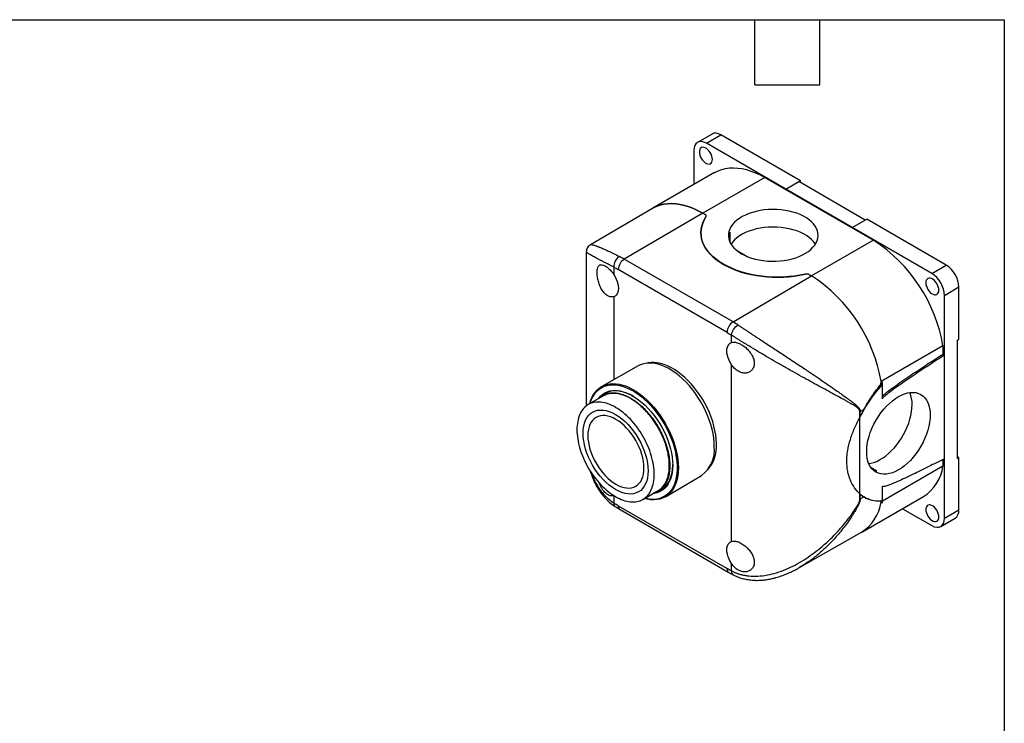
# Model space of a CAD drawing. Header units: millimetres. Extents: x 13 to 546, y 13 to 419.
# Tile 7 of 7: x 316 to 546, y 254 to 419. Entities that reach past the tile are written whole.
import ezdxf

# ---------------------------------------------------------------- set-up
doc = ezdxf.new("R2010")
doc.units = ezdxf.units.MM
doc.header["$LTSCALE"] = 2
doc.linetypes.add('SLD-Solid', pattern=[0])
doc.layers.add('TEXT', color=140, linetype='SLD-Solid', lineweight=25)

msp = doc.modelspace()

# ---------------------------------------------------------------- linework, layer by layer
for p, q in [((477.65, 392.35), (474.255, 390.39)), ((476.355, 390.182), (479.749, 392.142)), ((498.346, 381.406), (479.749, 392.142)), ((494.952, 379.446), (476.355, 390.182)), ((473.385, 388.467), (473.385, 380.537)), ((478.253, 383.347), (463.758, 374.979)), ((490.002, 382.184), (475.507, 373.815)), ((490.002, 382.184), (515.458, 367.488)), ((494.952, 379.446), (498.346, 381.406)), ((494.952, 379.444), (497.993, 381.199)), ((513.547, 372.22), (497.993, 381.199)), ((498.346, 380.995), (498.346, 381.406)), ((494.952, 379.444), (494.952, 379.446)), ((510.509, 370.464), (494.952, 379.444)), ((463.709, 374.951), (449.207, 366.44)), ((475.507, 373.815), (457.114, 363.074)), ((475.507, 373.815), (476.03, 373.514)), ((476.03, 373.514), (475.507, 373.815)), ((510.509, 370.466), (513.903, 372.425)), ((532.5, 361.69), (513.903, 372.425)), ((475.043, 369.244), (475.043, 369.215)), ((481.825, 369.341), (481.825, 367.095)), ((510.509, 370.466), (510.509, 370.464)), ((529.105, 359.73), (510.509, 370.466)), ((515.458, 367.488), (500.963, 359.12)), ((448.203, 364.691), (448.203, 328.667)), ((449.209, 366.428), (449.213, 366.431)), ((483.416, 365.126), (485.91, 363.686)), ((482.57, 348.379), (457.114, 363.074)), ((454.647, 361.198), (454.647, 359.475)), ((481.164, 345.934), (455.708, 360.629)), ((529.105, 359.73), (532.5, 361.69)), ((482.57, 348.379), (500.963, 359.12)), ((499.481, 359.54), (499.481, 359.537)), ((500.44, 359.422), (500.963, 359.12)), ((500.963, 359.12), (500.44, 359.422)), ((532.075, 354.586), (535.469, 356.546)), ((535.469, 344.341), (535.469, 356.546)), ((454.647, 354.273), (454.647, 334.845)), ((532.075, 340.643), (532.075, 354.586)), ((482.224, 343.555), (482.224, 345.278)), ((535.116, 344.137), (535.469, 344.341)), ((535.116, 316.374), (535.116, 344.137)), ((531.731, 342.793), (517.235, 334.425)), ((531.731, 342.793), (531.731, 340.841)), ((531.731, 340.841), (532.075, 340.643)), ((532.075, 316.358), (532.075, 340.643)), ((460.378, 338.072), (451.841, 333.265)), ((482.224, 297.012), (482.224, 338.353)), ((517.235, 334.425), (517.555, 334.24)), ((516.965, 333.474), (517.178, 333.351)), ((517.555, 330.353), (517.555, 334.24)), ((452.207, 331.054), (448.672, 329.013)), ((453.502, 331.975), (452.132, 331.184)), ((512.377, 327.37), (513.204, 327.842)), ((513.198, 327.846), (513.306, 327.908)), ((513.252, 327.941), (513.306, 327.908)), ((513.259, 327.935), (513.306, 327.908)), ((512.29, 326.113), (512.29, 327.323)), ((512.29, 308.12), (512.29, 326.113)), ((512.377, 326.284), (512.377, 327.37)), ((531.731, 316.184), (531.731, 314.605)), ((532.075, 302.414), (532.075, 316.358)), ((535.469, 316.578), (535.116, 316.782)), ((535.116, 316.374), (535.469, 316.578)), ((535.469, 304.373), (535.469, 316.578)), ((514.89, 314.283), (516.217, 313.517)), ((531.731, 314.605), (517.555, 306.422)), ((466.738, 307.46), (475.17, 312.449)), ((465.081, 308.753), (466.451, 309.544)), ((517.555, 306.052), (517.555, 309.939)), ((517.555, 309.883), (517.604, 309.855)), ((454.647, 307.73), (454.647, 306.007)), ((461.471, 306.842), (465.006, 308.883)), ((512.29, 306.91), (512.29, 308.12)), ((512.377, 306.956), (512.377, 308.043)), ((512.377, 306.956), (513.204, 307.429)), ((512.712, 299.166), (527.207, 307.534)), ((513.306, 307.494), (513.198, 307.432)), ((513.306, 307.494), (513.252, 307.399)), ((455.708, 305.351), (481.164, 290.656)), ((456.122, 304.436), (481.578, 289.74)), ((517.235, 306.237), (517.555, 306.052)), ((522.236, 304.664), (529.105, 300.699)), ((532.075, 302.414), (535.469, 304.373)), ((531.205, 300.491), (534.599, 302.45)), ((497.953, 290.785), (512.663, 299.138)), ((482.224, 290.087), (482.224, 291.81)), ((498.012, 290.826), (497.951, 290.79))]:
    msp.add_line(p, q)
at = {"flags": 128}
for points in [[(477.734, 386.408), (477.701, 386.792), (477.603, 387.198), (477.444, 387.608), (477.231, 388.003), (476.974, 388.367), (476.684, 388.684), (476.373, 388.94), (476.055, 389.123), (475.744, 389.227), (475.454, 389.245), (475.197, 389.178), (474.984, 389.028), (474.825, 388.802), (474.727, 388.509), (474.694, 388.163), (474.727, 387.779), (474.825, 387.373), (474.984, 386.964), (475.197, 386.568), (475.454, 386.204), (475.744, 385.887), (476.055, 385.632), (476.373, 385.448), (476.684, 385.345), (476.974, 385.327), (477.231, 385.394), (477.444, 385.544), (477.603, 385.77), (477.701, 386.062), (477.734, 386.408)], [(478.253, 383.347), (478.304, 383.376), (479.096, 383.768), (479.935, 384.073), (480.816, 384.288), (481.736, 384.413), (482.691, 384.447), (483.677, 384.391), (484.69, 384.243), (485.725, 384.006), (486.778, 383.68), (487.845, 383.267), (488.922, 382.767), (490.002, 382.184)], [(463.709, 374.951), (463.808, 375.008), (464.6, 375.4), (465.439, 375.705), (466.32, 375.92), (467.24, 376.045), (468.195, 376.079), (469.181, 376.022), (470.194, 375.875), (471.229, 375.638), (472.283, 375.312), (473.35, 374.898), (474.426, 374.399), (475.507, 373.815)], [(475.507, 373.815), (474.426, 374.399), (473.35, 374.898), (472.283, 375.312), (471.229, 375.638), (470.194, 375.875), (469.181, 376.022), (468.195, 376.079), (467.24, 376.045), (466.32, 375.92), (465.439, 375.705), (464.6, 375.4), (463.808, 375.008), (463.709, 374.951)], [(484.558, 364.345), (485.286, 363.963), (486.072, 363.621), (486.911, 363.324), (487.794, 363.073), (488.714, 362.871), (489.663, 362.719), (490.632, 362.62), (491.613, 362.574), (492.597, 362.58), (493.576, 362.64), (494.541, 362.753), (495.483, 362.917), (496.395, 363.131), (497.268, 363.394), (498.094, 363.702), (498.867, 364.055), (499.579, 364.447), (500.224, 364.876), (500.797, 365.338), (501.293, 365.829), (501.706, 366.345), (502.035, 366.88), (502.275, 367.431), (502.424, 367.993), (502.482, 368.56), (502.447, 369.128), (502.32, 369.692), (502.103, 370.246), (501.797, 370.786), (501.404, 371.307), (500.929, 371.804), (500.375, 372.274), (499.747, 372.712), (499.051, 373.114), (498.293, 373.476), (497.479, 373.796), (496.617, 374.07), (495.715, 374.297), (494.779, 374.474), (493.819, 374.599), (492.843, 374.672), (491.859, 374.692), (490.877, 374.659), (489.904, 374.573), (488.949, 374.434), (488.021, 374.245), (487.128, 374.006), (486.277, 373.72), (485.477, 373.389), (484.734, 373.017), (484.054, 372.606), (483.444, 372.16), (482.91, 371.683), (482.455, 371.179), (482.083, 370.652), (481.799, 370.108), (481.604, 369.551), (481.5, 368.986), (481.489, 368.418), (481.569, 367.852), (481.742, 367.292), (482.004, 366.745), (482.354, 366.214), (482.788, 365.704), (483.304, 365.22), (483.895, 364.765), (484.558, 364.345)], [(499.481, 359.54), (498.256, 359.298), (497.004, 359.107), (495.732, 358.969), (494.445, 358.884), (493.152, 358.853), (491.857, 358.875), (490.569, 358.951), (489.294, 359.08), (488.038, 359.262), (486.808, 359.496), (485.61, 359.78), (484.451, 360.113), (483.336, 360.493), (482.272, 360.918), (481.263, 361.387), (480.315, 361.896), (479.433, 362.443), (478.621, 363.026), (477.884, 363.64), (477.226, 364.284), (476.649, 364.953), (476.157, 365.644), (475.753, 366.354), (475.438, 367.079), (475.214, 367.816), (475.082, 368.559), (475.043, 369.306), (475.098, 370.053), (475.245, 370.796), (475.484, 371.53), (475.814, 372.253), (476.234, 372.96)], [(481.825, 369.341), (481.619, 368.78), (481.507, 368.218)], [(501.856, 366.57), (501.797, 366.662), (501.404, 367.183), (500.929, 367.681), (500.375, 368.151), (499.747, 368.588), (499.051, 368.99), (498.293, 369.353), (497.479, 369.672), (496.617, 369.947), (495.715, 370.173), (494.779, 370.35), (493.819, 370.476), (492.843, 370.549), (491.859, 370.569), (490.877, 370.536), (489.904, 370.449), (488.949, 370.311), (488.021, 370.121), (487.128, 369.883), (486.277, 369.597), (485.477, 369.266), (484.734, 368.893), (484.054, 368.482), (483.444, 368.036), (482.91, 367.559), (482.455, 367.055), (482.108, 366.57)], [(454.647, 359.475), (454.966, 358.955), (455.237, 358.41), (455.454, 357.854), (455.613, 357.299), (455.71, 356.757), (455.743, 356.242), (455.71, 355.763), (455.613, 355.333), (455.454, 354.962), (455.237, 354.657), (454.966, 354.425), (454.647, 354.273)], [(530.767, 355.793), (530.734, 356.177), (530.636, 356.583), (530.477, 356.992), (530.264, 357.388), (530.007, 357.752), (529.717, 358.069), (529.406, 358.325), (529.088, 358.508), (528.777, 358.611), (528.487, 358.63), (528.23, 358.562), (528.017, 358.412), (527.858, 358.186), (527.76, 357.894), (527.727, 357.548), (527.76, 357.164), (527.858, 356.758), (528.017, 356.349), (528.23, 355.953), (528.487, 355.589), (528.777, 355.272), (529.088, 355.016), (529.406, 354.833), (529.717, 354.73), (530.007, 354.711), (530.264, 354.779), (530.477, 354.929), (530.636, 355.155), (530.734, 355.447), (530.767, 355.793)], [(482.224, 338.353), (481.906, 338.873), (481.635, 339.418), (481.417, 339.974), (481.258, 340.529), (481.161, 341.071), (481.129, 341.587), (481.161, 342.065), (481.258, 342.495), (481.417, 342.866), (481.635, 343.171), (481.906, 343.403), (482.224, 343.555)], [(478.189, 319.196), (478.156, 320.174), (478.057, 321.185), (477.893, 322.222), (477.664, 323.277), (477.373, 324.345), (477.021, 325.418), (476.609, 326.491), (476.142, 327.555), (475.622, 328.605), (475.051, 329.633), (474.435, 330.634), (473.776, 331.6), (473.078, 332.526), (472.347, 333.406), (471.587, 334.235), (470.802, 335.006), (469.998, 335.716), (469.18, 336.359), (468.352, 336.932), (467.521, 337.432), (466.69, 337.854), (465.867, 338.196), (465.055, 338.456), (464.26, 338.633), (463.487, 338.725), (462.74, 338.732), (462.025, 338.653), (461.347, 338.49), (460.708, 338.242), (460.378, 338.072)], [(476.757, 313.922), (476.802, 313.968), (477.246, 314.501), (477.635, 315.104), (477.966, 315.774), (478.236, 316.506), (478.444, 317.296), (478.59, 318.138), (478.67, 319.028), (478.687, 319.96), (478.638, 320.928), (478.525, 321.926), (478.348, 322.947), (478.109, 323.985), (477.808, 325.034), (477.448, 326.086), (477.031, 327.136), (476.56, 328.176), (476.037, 329.2), (475.466, 330.202), (474.851, 331.175), (474.195, 332.113), (473.503, 333.01), (472.779, 333.86), (472.027, 334.659), (471.253, 335.4), (470.461, 336.08), (469.656, 336.694), (468.843, 337.238), (468.028, 337.708), (467.215, 338.103), (466.41, 338.418), (465.618, 338.653), (464.844, 338.806), (464.092, 338.875), (463.368, 338.861), (462.676, 338.763), (462.447, 338.71)], [(449.032, 329.221), (449.224, 329.879), (449.511, 330.61), (449.857, 331.277), (450.261, 331.878), (450.721, 332.406), (451.233, 332.861), (451.794, 333.238), (452.402, 333.536), (453.051, 333.752), (453.739, 333.886), (454.461, 333.936), (455.212, 333.902), (455.988, 333.785), (456.784, 333.585), (457.595, 333.303), (458.417, 332.941), (459.243, 332.501)], [(449.088, 329.253), (449.229, 329.708), (449.519, 330.435), (449.869, 331.098), (450.277, 331.691), (450.741, 332.213), (451.259, 332.659), (451.825, 333.026), (452.438, 333.313), (453.093, 333.517), (453.786, 333.638), (454.512, 333.674), (455.268, 333.624), (456.047, 333.491), (456.846, 333.274), (457.66, 332.974), (458.482, 332.594), (459.309, 332.136), (460.134, 331.603), (460.952, 330.998), (461.759, 330.325), (462.549, 329.588), (463.317, 328.793), (464.059, 327.943), (464.769, 327.045), (465.443, 326.104), (466.078, 325.126), (466.668, 324.117), (467.21, 323.084), (467.701, 322.033), (468.138, 320.97), (468.518, 319.904), (468.838, 318.839), (469.096, 317.783), (469.292, 316.743), (469.422, 315.725), (469.488, 314.736), (469.488, 313.781), (469.422, 312.868), (469.292, 312.001), (469.096, 311.186), (468.838, 310.429), (468.518, 309.734), (468.138, 309.105), (467.701, 308.547), (467.21, 308.063), (466.668, 307.656), (466.078, 307.329), (465.443, 307.083), (464.769, 306.92), (464.059, 306.842), (463.317, 306.849), (462.549, 306.94), (461.887, 307.082)], [(451.022, 330.37), (451.098, 330.473), (451.531, 330.976), (452.018, 331.404), (452.555, 331.754), (453.137, 332.024), (453.761, 332.21), (454.423, 332.313), (455.118, 332.332), (455.84, 332.265), (456.585, 332.115), (457.348, 331.881), (458.124, 331.566), (458.906, 331.171), (459.689, 330.7), (460.469, 330.155), (461.239, 329.541), (461.993, 328.862), (462.728, 328.122), (463.437, 327.328), (464.116, 326.483), (464.759, 325.595), (465.363, 324.67), (465.923, 323.714), (466.435, 322.733), (466.896, 321.735), (467.302, 320.726), (467.65, 319.714), (467.939, 318.706), (468.165, 317.709), (468.328, 316.73), (468.427, 315.775), (468.459, 314.852)], [(459.243, 330.978), (458.472, 331.386), (457.706, 331.716), (456.951, 331.966), (456.213, 332.135), (455.495, 332.222), (454.804, 332.224), (454.143, 332.144), (453.519, 331.98), (452.935, 331.735), (452.395, 331.41), (452.121, 331.2)], [(459.243, 332.501), (460.07, 331.986), (460.891, 331.4), (461.703, 330.745), (462.499, 330.026), (463.275, 329.248), (464.026, 328.414), (464.748, 327.531), (465.435, 326.603), (466.085, 325.637), (466.692, 324.638), (467.254, 323.612), (467.766, 322.566), (468.226, 321.507), (468.63, 320.44), (468.976, 319.373), (469.262, 318.311), (469.487, 317.262), (469.648, 316.232), (469.745, 315.228), (469.778, 314.254), (469.745, 313.319), (469.648, 312.426), (469.487, 311.583), (469.262, 310.793), (468.976, 310.062), (468.63, 309.394), (468.226, 308.794), (467.766, 308.265), (467.254, 307.811), (466.692, 307.434), (466.085, 307.136), (465.435, 306.92), (464.748, 306.786), (464.026, 306.736), (463.275, 306.77), (462.499, 306.887), (461.831, 307.05)], [(514.383, 315.199), (514.857, 315.28), (515.53, 315.463), (516.216, 315.728), (516.911, 316.073), (517.606, 316.493), (518.298, 316.986), (518.978, 317.548), (519.642, 318.172), (520.284, 318.854), (520.897, 319.588), (521.477, 320.368), (522.018, 321.185), (522.516, 322.034), (522.966, 322.907), (523.365, 323.796), (523.708, 324.694), (523.993, 325.591), (524.217, 326.482), (524.379, 327.357), (524.477, 328.209), (524.509, 329.031)], [(468.459, 314.852), (468.427, 313.967), (468.328, 313.126), (468.165, 312.335), (467.939, 311.599), (467.65, 310.924), (467.302, 310.315), (466.896, 309.775), (466.435, 309.309), (465.923, 308.919), (465.363, 308.609), (464.759, 308.381), (464.116, 308.236), (463.821, 308.199)], [(464.864, 308.658), (465.265, 308.804), (465.828, 309.089), (466.344, 309.454), (466.811, 309.894), (467.224, 310.408), (467.582, 310.991), (467.881, 311.64), (468.119, 312.35), (468.296, 313.116), (468.408, 313.933), (468.457, 314.794), (468.459, 314.982)], [(515.425, 313.677), (515.628, 313.619), (516.217, 313.517)], [(530.767, 302.718), (530.734, 303.102), (530.636, 303.508), (530.477, 303.917), (530.264, 304.313), (530.007, 304.677), (529.717, 304.994), (529.406, 305.25), (529.088, 305.433), (528.777, 305.536), (528.487, 305.554), (528.23, 305.487), (528.017, 305.337), (527.858, 305.111), (527.76, 304.819), (527.727, 304.473), (527.76, 304.089), (527.858, 303.683), (528.017, 303.273), (528.23, 302.878), (528.487, 302.514), (528.777, 302.197), (529.088, 301.941), (529.406, 301.758), (529.717, 301.654), (530.007, 301.636), (530.264, 301.703), (530.477, 301.853), (530.636, 302.079), (530.734, 302.372), (530.767, 302.718)], [(482.224, 291.81), (481.906, 292.33), (481.635, 292.875), (481.417, 293.431), (481.258, 293.986), (481.161, 294.528), (481.129, 295.044), (481.161, 295.522), (481.258, 295.952), (481.417, 296.323), (481.635, 296.628), (481.906, 296.86), (482.224, 297.012)]]:
    msp.add_lwpolyline(points, dxfattribs=at)
for centre, radius, start, end in [((475.9, 373.152), 0.385, 330.18729, 70.30706), ((495.476, 336.612), 36.778, 9.6742, 57.08944), ((458.781, 360.488), 3.076, 122.814, 177.37846), ((446.675, 345.016), 20.858, 59.97038, 63.58741), ((499.8, 358.177), 1.4, 62.81906, 103.16477), ((480.98, 328.244), 36.778, 9.6742, 57.08944), ((481.03, 328.277), 36.724, 9.6369, 57.12674), ((484.237, 345.793), 3.076, 122.814, 177.37846), ((470.972, 328.312), 23.176, 56.60207, 59.97361), ((517.192, 329.172), 7.319, 358.89242, 21.43928), ((511.393, 329.096), 1.987, 296.84216, 299.68881), ((470.757, 318.472), 7.467, 306.22714, 5.55791), ((521.773, 315.993), 10.054, 302.71971, 352.06603), ((511.393, 308.682), 1.987, 296.84216, 299.68881), ((456.66, 305.231), 0.96, 172.76738, 235.92044), ((507.291, 307.619), 10.039, 302.34892, 352.08584), ((507.207, 307.673), 10.13, 302.58669, 351.84807), ((482.145, 290.548), 0.987, 173.73884, 234.77904)]:
    msp.add_arc(centre, radius, start, end)
for centre, major_axis, ratio, start_param, end_param in [((479.749, 388.712), (-2.1, 3.637), 0.5773815, 5.4978853, 6.2833484), ((476.355, 386.753), (-2.1, 3.637), 0.5773815, 5.4978853, 7.0686817), ((493.043, 369.276), (18, 0.091), 0.5806369, 2.7728654, 5.0752313), ((475.393, 373.142), (0.9, 0.005), 0.5806369, 5.9144581, 7.065641), ((529.105, 356.301), (-2.1, 3.637), 0.5773815, 3.927089, 5.4978853), ((532.5, 358.26), (-2.1, 3.637), 0.5773815, 3.927089, 5.4978853), ((499.803, 359.05), (0.9, 0.005), 0.5806369, 0.7824557, 1.9336389), ((522.372, 322.917), (9.022, 15.576), 0.5783476, 1.2057704, 1.5832407), ((516.918, 333.873), (0.451, 0.779), 0.5783476, 4.347363, 5.498546), ((522.372, 322.917), (9.022, 15.576), 0.5783476, 1.5893058, 1.6982243), ((522.416, 322.892), (9.078, 15.543), 0.5807308, 1.5914086, 1.6896261), ((522.372, 322.917), (9.022, 15.576), 0.5783476, 3.0156824, 3.1246008), ((522.416, 322.892), (9.078, 15.543), 0.5807308, 3.0284862, 3.1267037), ((522.372, 322.917), (9.022, 15.576), 0.5783476, 3.1306659, 3.5081363), ((516.918, 305.685), (0.451, 0.779), 0.5783476, 5.498546, 6.6497289), ((532.5, 306.088), (-2.1, 3.637), 0.5773815, 3.1417557, 3.927089), ((529.105, 304.128), (-2.1, 3.637), 0.5773815, 2.3562927, 3.927089)]:
    msp.add_ellipse(centre, major_axis=major_axis, ratio=ratio, start_param=start_param, end_param=end_param)
msp.add_ellipse((521.309, 322.306), major_axis=(5.263, 9.086), ratio=0.5783476)
for points, knots in [([(449.202, 366.436), (449.08, 366.354), (448.823, 366.18), (448.504, 365.791), (448.257, 365.286), (448.222, 364.895), (448.204, 364.692)], [0, 0, 0, 0, 0.2134717, 0.4518385, 0.7143309, 1, 1, 1, 1]), ([(454.647, 361.198), (454.351, 361.348), (453.756, 361.648), (452.934, 362.068), (452.165, 362.466), (451.473, 362.829), (450.855, 363.158), (450.306, 363.452), (449.815, 363.72), (449.399, 363.951), (449.051, 364.147), (448.768, 364.312), (448.538, 364.45), (448.371, 364.555), (448.264, 364.63), (448.208, 364.677), (448.209, 364.688), (448.209, 364.692)], [0, 0, 0, 0, 0.0681838, 0.136973, 0.206532, 0.2770199, 0.3435853, 0.4114442, 0.4807127, 0.5515003, 0.6168813, 0.6839359, 0.752729, 0.8233207, 0.8878865, 0.9542674, 1, 1, 1, 1]), ([(449.213, 366.431), (449.227, 366.442), (449.267, 366.473), (449.364, 366.474), (449.443, 366.469), (449.465, 366.467), (449.488, 366.465), (449.512, 366.462), (449.536, 366.459), (449.561, 366.455), (449.679, 366.435), (449.926, 366.377), (450.277, 366.264), (450.544, 366.168), (450.686, 366.115), (450.835, 366.058), (450.989, 365.998), (451.149, 365.933), (451.54, 365.773), (452.226, 365.477), (453.328, 364.972), (454.558, 364.385), (455.491, 363.925), (455.954, 363.696)], [0, 0, 0, 0, 0.0468188, 0.1273543, 0.1362185, 0.1450474, 0.1538412, 0.1625999, 0.1713235, 0.1800123, 0.1886662, 0.2894488, 0.3868107, 0.4117756, 0.4365237, 0.4610587, 0.4853849, 0.5095064, 0.5334276, 0.6543908, 0.7719984, 0.8869514, 1, 1, 1, 1]), ([(455.954, 363.696), (455.58, 363.478), (455.233, 363.093), (454.744, 362.157), (454.621, 361.644), (454.647, 361.198)], [0, 0, 0, 0, 0.5, 0.5, 1, 1, 1, 1]), ([(454.647, 354.273), (454.434, 354.203), (454.206, 354.184), (453.849, 354.236), (453.727, 354.266), (453.485, 354.352), (453.365, 354.408), (453.125, 354.544), (453.004, 354.625), (452.769, 354.81), (452.655, 354.913), (452.322, 355.253), (452.11, 355.524), (451.825, 355.971), (451.735, 356.126), (451.565, 356.451), (451.484, 356.622), (451.261, 357.14), (451.136, 357.497), (450.93, 358.232), (450.854, 358.593), (450.776, 359.122), (450.757, 359.298), (450.731, 359.633), (450.724, 359.794), (450.724, 360.103), (450.73, 360.252), (450.756, 360.532), (450.776, 360.662), (450.853, 361.023), (450.931, 361.226), (451.083, 361.459), (451.14, 361.525), (451.265, 361.635), (451.335, 361.679), (451.558, 361.774), (451.728, 361.79), (452.111, 361.73), (452.318, 361.655), (452.653, 361.476), (452.769, 361.405), (453.003, 361.245), (453.121, 361.155), (453.361, 360.956), (453.483, 360.846), (453.727, 360.61), (453.847, 360.485), (454.202, 360.088), (454.434, 359.792), (454.647, 359.475)], [0, 0, 0, 0, 0.0625, 0.0625, 0.09375, 0.09375, 0.125, 0.125, 0.15625, 0.15625, 0.1875, 0.1875, 0.25, 0.25, 0.28125, 0.28125, 0.3125, 0.3125, 0.375, 0.375, 0.4375, 0.4375, 0.46875, 0.46875, 0.5, 0.5, 0.53125, 0.53125, 0.5625, 0.5625, 0.625, 0.625, 0.65625, 0.65625, 0.6875, 0.6875, 0.75, 0.75, 0.8125, 0.8125, 0.84375, 0.84375, 0.875, 0.875, 0.90625, 0.90625, 0.9375, 0.9375, 1, 1, 1, 1]), ([(482.224, 345.278), (482.25, 345.694), (482.424, 346.177), (482.988, 347.071), (483.356, 347.444), (483.73, 347.662)], [0, 0, 0, 0, 0.5, 0.5, 1, 1, 1, 1]), ([(483.73, 347.662), (483.83, 347.596), (484.03, 347.464), (484.337, 347.262), (484.649, 347.058), (484.966, 346.849), (485.289, 346.638), (485.616, 346.424), (485.948, 346.206), (486.286, 345.986), (486.628, 345.762), (486.974, 345.535), (487.325, 345.305), (487.681, 345.073), (488.041, 344.838), (488.405, 344.599), (488.773, 344.358), (489.145, 344.115), (489.52, 343.869), (489.9, 343.62), (490.563, 343.186), (491.523, 342.557), (492.792, 341.724), (494.095, 340.866), (495.766, 339.763), (497.826, 338.397), (500.027, 336.924), (502.069, 335.547), (503.85, 334.336), (505.598, 333.137), (506.946, 332.199), (508.017, 331.443), (508.867, 330.834), (509.655, 330.257), (510.232, 329.822), (510.63, 329.521), (510.951, 329.264), (511.295, 328.977), (511.597, 328.71), (511.858, 328.452), (512.058, 328.219), (512.19, 328.024), (512.273, 327.864), (512.332, 327.703), (512.37, 327.541), (512.374, 327.425), (512.377, 327.37)], [0, 0, 0, 0, 0.0104363, 0.0208978, 0.0313876, 0.041909, 0.0524653, 0.0630595, 0.0736949, 0.0843745, 0.0951014, 0.1058787, 0.1167094, 0.1275963, 0.1385424, 0.1495506, 0.1606236, 0.1717642, 0.1829752, 0.1942591, 0.2056186, 0.2418948, 0.27925, 0.3177525, 0.3574647, 0.4287469, 0.5052718, 0.5650711, 0.6292074, 0.6877361, 0.752687, 0.7816686, 0.814436, 0.8566383, 0.8822671, 0.8913158, 0.9107891, 0.9274791, 0.9413889, 0.9566354, 0.9694718, 0.9766833, 0.9832849, 0.9893257, 0.9948699, 1, 1, 1, 1]), ([(512.29, 327.323), (512.289, 327.348), (512.288, 327.397), (512.279, 327.468), (512.265, 327.539), (512.244, 327.608), (512.218, 327.676), (512.17, 327.777), (512.085, 327.907), (511.921, 328.091), (511.674, 328.305), (511.337, 328.547), (510.932, 328.808), (510.462, 329.092), (509.881, 329.426), (509.185, 329.815), (508.137, 330.394), (506.734, 331.157), (504.986, 332.107), (503.13, 333.12), (501.226, 334.165), (499.203, 335.282), (497.146, 336.426), (494.987, 337.643), (492.819, 338.88), (490.583, 340.173), (488.386, 341.466), (486.723, 342.464), (485.622, 343.136), (485.015, 343.51), (484.423, 343.877), (483.848, 344.238), (483.289, 344.592), (482.746, 344.94), (482.398, 345.166), (482.224, 345.278)], [0, 0, 0, 0, 0.0022411, 0.0045496, 0.0069396, 0.0094238, 0.0120135, 0.0147188, 0.0217029, 0.0297163, 0.0435261, 0.0601247, 0.0779915, 0.0984366, 0.1214672, 0.1511243, 0.1829747, 0.2445667, 0.3082422, 0.3682554, 0.432194, 0.4925192, 0.556774, 0.6175927, 0.6823191, 0.743825, 0.8088622, 0.8712775, 0.8900495, 0.908671, 0.9271552, 0.9455161, 0.9637676, 0.9819241, 1, 1, 1, 1]), ([(482.224, 343.555), (482.438, 343.625), (482.674, 343.649), (483.064, 343.617), (483.201, 343.595), (483.479, 343.53), (483.621, 343.486), (483.911, 343.379), (484.061, 343.315), (484.361, 343.168), (484.511, 343.085), (484.959, 342.812), (485.261, 342.592), (485.687, 342.227), (485.825, 342.099), (486.092, 341.83), (486.222, 341.688), (486.589, 341.253), (486.805, 340.948), (487.17, 340.305), (487.31, 339.982), (487.456, 339.491), (487.493, 339.326), (487.543, 339.005), (487.555, 338.847), (487.556, 338.538), (487.543, 338.385), (487.494, 338.092), (487.457, 337.952), (487.313, 337.553), (487.169, 337.311), (486.898, 337.01), (486.799, 336.919), (486.584, 336.757), (486.467, 336.686), (486.101, 336.509), (485.832, 336.435), (485.259, 336.386), (484.965, 336.41), (484.513, 336.522), (484.361, 336.572), (484.063, 336.695), (483.916, 336.769), (483.626, 336.938), (483.481, 337.036), (483.202, 337.251), (483.067, 337.367), (482.679, 337.745), (482.438, 338.036), (482.224, 338.353)], [0, 0, 0, 0, 0.0625, 0.0625, 0.09375, 0.09375, 0.125, 0.125, 0.15625, 0.15625, 0.1875, 0.1875, 0.25, 0.25, 0.28125, 0.28125, 0.3125, 0.3125, 0.375, 0.375, 0.4375, 0.4375, 0.46875, 0.46875, 0.5, 0.5, 0.53125, 0.53125, 0.5625, 0.5625, 0.625, 0.625, 0.65625, 0.65625, 0.6875, 0.6875, 0.75, 0.75, 0.8125, 0.8125, 0.84375, 0.84375, 0.875, 0.875, 0.90625, 0.90625, 0.9375, 0.9375, 1, 1, 1, 1]), ([(517.555, 331.007), (517.566, 331.019), (517.716, 331.185), (518.178, 331.577), (519.226, 332.426), (521.355, 333.963), (524.401, 336.049), (528.065, 338.471), (530.509, 340.051), (531.731, 340.841)], [0, 0, 0, 0, 0.0024999, 0.0346657, 0.0990127, 0.2277189, 0.4851405, 0.74257, 1, 1, 1, 1]), ([(517.555, 330.353), (517.555, 330.398), (517.58, 330.452), (517.636, 330.546), (517.668, 330.589), (517.769, 330.714), (517.839, 330.788), (518.056, 331.005), (518.204, 331.137), (518.651, 331.521), (518.952, 331.759), (519.86, 332.458), (520.468, 332.898), (522.294, 334.196), (523.515, 335.026), (525.958, 336.664), (527.181, 337.469), (529.628, 339.066), (530.851, 339.857), (532.075, 340.643)], [0, 0, 0, 0, 0.0078125, 0.0078125, 0.015625, 0.015625, 0.03125, 0.03125, 0.0625, 0.0625, 0.125, 0.125, 0.25, 0.25, 0.5, 0.5, 0.75, 0.75, 1, 1, 1, 1]), ([(516.965, 333.474), (517.071, 333.602), (517.153, 333.761), (517.248, 334.095), (517.26, 334.269), (517.235, 334.425)], [0, 0, 0, 0, 0.5, 0.5, 1, 1, 1, 1]), ([(513.204, 327.842), (513.781, 328.857), (514.372, 329.838), (515.615, 331.721), (516.266, 332.622), (516.965, 333.474)], [0, 0, 0, 0, 0.5, 0.5, 1, 1, 1, 1]), ([(451.263, 330.509), (451.289, 330.54), (451.535, 330.828), (452.121, 331.205), (453.014, 331.612), (454.016, 331.802), (455.092, 331.795), (456.23, 331.584), (457.408, 331.174), (458.607, 330.573), (459.806, 329.79), (460.984, 328.84), (462.121, 327.737), (463.198, 326.502), (464.197, 325.154), (465.1, 323.718), (465.892, 322.218), (466.56, 320.68), (467.092, 319.129), (467.475, 317.594), (467.719, 316.093), (467.749, 315.152), (467.764, 314.682)], [0, 0, 0, 0, 0.0061819, 0.0584882, 0.1107944, 0.1631006, 0.2154068, 0.267713, 0.3200192, 0.3723254, 0.4246316, 0.4769379, 0.5292441, 0.5815503, 0.6338565, 0.6861627, 0.7384689, 0.7907751, 0.8430814, 0.8953876, 0.9476938, 1, 1, 1, 1]), ([(467.658, 314.744), (467.643, 315.208), (467.613, 316.138), (467.373, 317.621), (466.993, 319.138), (466.468, 320.672), (465.808, 322.192), (465.025, 323.675), (464.133, 325.094), (463.145, 326.426), (462.08, 327.647), (460.956, 328.737), (459.792, 329.677), (458.607, 330.45), (457.422, 331.045), (456.258, 331.449), (455.133, 331.658), (454.07, 331.664), (453.077, 331.483), (452.497, 331.197), (452.207, 331.054)], [0, 0, 0, 0, 0.0555575, 0.1111149, 0.1666724, 0.2222299, 0.2777873, 0.3333448, 0.3889023, 0.4444598, 0.5000172, 0.5555747, 0.6111322, 0.6666896, 0.7222471, 0.7778046, 0.833362, 0.8889195, 0.944477, 1, 1, 1, 1]), ([(464.122, 312.703), (464.122, 311.334), (463.887, 310.103), (462.98, 308.098), (462.309, 307.326), (460.634, 306.359), (459.63, 306.164), (457.44, 306.38), (456.256, 306.792), (453.887, 308.16), (452.702, 309.116), (450.513, 311.426), (449.509, 312.781), (447.834, 315.683), (447.163, 317.229), (446.256, 320.281), (446.02, 321.784), (446.02, 324.521), (446.256, 325.752), (447.163, 327.757), (447.834, 328.529), (449.509, 329.496), (450.513, 329.692), (452.702, 329.475), (453.887, 329.063), (456.256, 327.695), (457.44, 326.74), (459.63, 324.429), (460.634, 323.074), (462.309, 320.172), (462.98, 318.626), (463.887, 315.574), (464.122, 314.071), (464.122, 312.703)], [0, 0, 0, 0, 0.0625, 0.0625, 0.125, 0.125, 0.1875, 0.1875, 0.25, 0.25, 0.3125, 0.3125, 0.375, 0.375, 0.4375, 0.4375, 0.5, 0.5, 0.5625, 0.5625, 0.625, 0.625, 0.6875, 0.6875, 0.75, 0.75, 0.8125, 0.8125, 0.875, 0.875, 0.9375, 0.9375, 1, 1, 1, 1]), ([(462.687, 313.531), (462.687, 315.863), (461.885, 318.564), (459.028, 323.511), (457.091, 325.556), (453.052, 327.888), (451.114, 328.08), (448.258, 326.43), (447.456, 324.656), (447.456, 319.992), (448.258, 317.291), (451.114, 312.344), (453.052, 310.299), (457.091, 307.967), (459.028, 307.775), (461.885, 309.425), (462.687, 311.199), (462.687, 313.531)], [0, 0, 0, 0, 0.125, 0.125, 0.25, 0.25, 0.375, 0.375, 0.5, 0.5, 0.625, 0.625, 0.75, 0.75, 0.875, 0.875, 1, 1, 1, 1]), ([(461.72, 314.179), (461.72, 312.167), (461.028, 310.636), (458.563, 309.213), (456.892, 309.378), (453.406, 311.39), (451.735, 313.155), (449.27, 317.424), (448.578, 319.753), (448.578, 323.778), (449.27, 325.309), (451.735, 326.732), (453.406, 326.566), (456.892, 324.554), (458.563, 322.79), (461.028, 318.521), (461.72, 316.191), (461.72, 314.179)], [0, 0, 0, 0, 0.125, 0.125, 0.25, 0.25, 0.375, 0.375, 0.5, 0.5, 0.625, 0.625, 0.75, 0.75, 0.875, 0.875, 1, 1, 1, 1]), ([(512.29, 308.12), (511.83, 308.531), (511.408, 309.012), (510.657, 310.098), (510.328, 310.702), (509.919, 311.696), (509.798, 312.04), (509.591, 312.744), (509.503, 313.106), (509.292, 314.218), (509.22, 314.995), (509.219, 316.215), (509.237, 316.629), (509.309, 317.459), (509.362, 317.878), (509.573, 319.143), (509.781, 319.999), (510.188, 321.309), (510.339, 321.748), (510.667, 322.622), (510.843, 323.057), (511.407, 324.365), (511.83, 325.236), (512.29, 326.113)], [0, 0, 0, 0, 0.125, 0.125, 0.25, 0.25, 0.3125, 0.3125, 0.375, 0.375, 0.5, 0.5, 0.5625, 0.5625, 0.625, 0.625, 0.75, 0.75, 0.8125, 0.8125, 0.875, 0.875, 1, 1, 1, 1]), ([(512.29, 308.12), (511.83, 308.531), (511.408, 309.012), (510.657, 310.098), (510.328, 310.702), (509.919, 311.696), (509.798, 312.04), (509.591, 312.744), (509.503, 313.106), (509.292, 314.218), (509.22, 314.995), (509.219, 316.215), (509.237, 316.629), (509.309, 317.459), (509.362, 317.878), (509.573, 319.143), (509.781, 319.999), (510.188, 321.309), (510.339, 321.748), (510.667, 322.622), (510.843, 323.057), (511.407, 324.365), (511.83, 325.236), (512.29, 326.113)], [0, 0, 0, 0, 0.125, 0.125, 0.25, 0.25, 0.3125, 0.3125, 0.375, 0.375, 0.5, 0.5, 0.5625, 0.5625, 0.625, 0.625, 0.75, 0.75, 0.8125, 0.8125, 0.875, 0.875, 1, 1, 1, 1]), ([(532.075, 316.358), (530.851, 315.735), (529.627, 315.118), (527.18, 313.899), (525.957, 313.297), (523.512, 312.122), (522.291, 311.547), (520.464, 310.743), (519.856, 310.484), (518.949, 310.139), (518.647, 310.03), (518.201, 309.901), (518.053, 309.862), (517.837, 309.83), (517.766, 309.823), (517.666, 309.832), (517.634, 309.839), (517.579, 309.869), (517.555, 309.894), (517.555, 309.939)], [0, 0, 0, 0, 0.25, 0.25, 0.5, 0.5, 0.75, 0.75, 0.875, 0.875, 0.9375, 0.9375, 0.96875, 0.96875, 0.984375, 0.984375, 0.9921875, 0.9921875, 1, 1, 1, 1]), ([(467.764, 314.682), (467.749, 314.23), (467.719, 313.324), (467.475, 312.104), (467.092, 311.012), (466.559, 310.076), (465.894, 309.304), (465.095, 308.734), (464.476, 308.414), (464.102, 308.346), (464.063, 308.338)], [0, 0, 0, 0, 0.1404669, 0.2809338, 0.4214007, 0.5618675, 0.7023344, 0.8428013, 0.9832682, 1, 1, 1, 1]), ([(465.006, 308.883), (465.007, 308.883), (465.303, 309.013), (465.8, 309.446), (466.47, 310.186), (466.993, 311.117), (467.373, 312.195), (467.613, 313.401), (467.643, 314.296), (467.658, 314.744)], [0, 0, 0, 0, 0.0001033, 0.1667528, 0.3334022, 0.5000517, 0.6667011, 0.8333506, 1, 1, 1, 1]), ([(449.152, 313.468), (449.16, 313.438), (449.235, 313.161), (449.388, 312.711), (449.579, 312.178), (449.716, 311.832), (449.821, 311.575), (449.93, 311.317), (450.084, 310.974), (450.319, 310.484), (450.663, 309.833), (451.154, 309.016), (451.8, 308.095), (452.634, 307.103), (453.681, 306.071), (454.523, 305.468), (454.967, 305.15)], [0, 0, 0, 0, 0.0087526, 0.081588, 0.1357942, 0.1712363, 0.1886666, 0.2152774, 0.2511043, 0.2961944, 0.3708335, 0.46227, 0.5708044, 0.6966041, 0.8396846, 1, 1, 1, 1]), ([(449.319, 313.201), (449.346, 313.119), (449.491, 312.661), (449.818, 311.871), (450.305, 310.847), (450.855, 309.894), (451.543, 308.884), (452.405, 307.855), (453.462, 306.839), (454.254, 306.283), (454.647, 306.007)], [0, 0, 0, 0, 0.0274046, 0.1522937, 0.2744889, 0.3941831, 0.5115817, 0.6768754, 0.8394559, 1, 1, 1, 1]), ([(454.647, 307.73), (454.518, 307.699), (454.26, 307.638), (453.837, 307.682), (453.406, 307.832), (452.978, 308.087), (452.566, 308.442), (452.18, 308.886), (451.826, 309.409), (451.515, 310), (451.318, 310.439), (451.241, 310.68), (451.235, 310.698)], [0, 0, 0, 0, 0.1091357, 0.2182673, 0.3274095, 0.4365567, 0.5456607, 0.6547775, 0.765924, 0.8770769, 0.9907872, 1, 1, 1, 1]), ([(482.224, 290.087), (482.325, 290.037), (482.528, 289.938), (482.838, 289.8), (483.154, 289.671), (483.476, 289.552), (483.803, 289.442), (484.136, 289.341), (484.474, 289.25), (484.817, 289.169), (485.166, 289.097), (485.519, 289.034), (485.878, 288.982), (486.809, 288.872), (488.383, 288.835), (490.583, 289.1), (492.819, 289.654), (494.983, 290.444), (497.139, 291.467), (499.835, 293.03), (503.14, 295.442), (506.146, 298.269), (508.134, 300.501), (509.183, 301.781), (509.967, 302.794), (510.686, 303.786), (511.268, 304.658), (511.673, 305.324), (511.921, 305.776), (512.085, 306.121), (512.183, 306.367), (512.246, 306.575), (512.283, 306.752), (512.288, 306.858), (512.29, 306.91)], [0, 0, 0, 0, 0.010558, 0.0211367, 0.0317389, 0.0423676, 0.0530256, 0.0637158, 0.0744408, 0.0852036, 0.0960068, 0.1068532, 0.1177454, 0.1286861, 0.1910142, 0.2562764, 0.3178415, 0.3823375, 0.4429553, 0.5074365, 0.6256772, 0.7552831, 0.8169214, 0.8488479, 0.8784933, 0.9122224, 0.9398628, 0.9564516, 0.9702874, 0.9783056, 0.9852909, 0.9905819, 0.9954529, 1, 1, 1, 1]), ([(512.377, 306.956), (512.359, 306.793), (512.315, 306.4), (512.052, 305.772), (511.734, 305.127), (511.407, 304.536), (511.055, 303.94), (510.661, 303.305), (510.067, 302.397), (509.29, 301.284), (508.3, 299.976), (507.291, 298.738), (506.267, 297.576), (505.296, 296.549), (504.332, 295.597), (503.337, 294.679), (502.298, 293.789), (501.241, 292.952), (500.133, 292.149), (499.063, 291.434), (498.329, 291.009), (498.012, 290.826)], [0, 0, 0, 0, 0.024784, 0.0597025, 0.0903863, 0.1213756, 0.1493285, 0.1823588, 0.2204698, 0.2933569, 0.3627891, 0.4391744, 0.5073737, 0.5710662, 0.6302593, 0.6914761, 0.7562465, 0.8185795, 0.8784951, 0.9476566, 1, 1, 1, 1]), ([(514.388, 306.89), (514.29, 306.917), (513.878, 307.03), (513.495, 307.257), (513.204, 307.429)], [0, 0, 0, 0, 0.2393831, 1, 1, 1, 1]), ([(454.647, 306.007), (454.653, 305.81), (454.663, 305.428), (454.871, 305.245), (454.972, 305.156)], [0, 0, 0, 0, 0.51549342, 1, 1, 1, 1]), ([(454.962, 305.159), (455.159, 305.028), (455.544, 304.772), (455.932, 304.551), (456.122, 304.442)], [0, 0, 0, 0, 0.511344, 1, 1, 1, 1]), ([(517.235, 306.237), (517.246, 306.311), (517.262, 306.416), (517.223, 306.476), (517.211, 306.494)], [0, 0, 0, 0, 0.7078738, 1, 1, 1, 1]), ([(482.224, 297.012), (482.438, 297.083), (482.674, 297.106), (483.064, 297.074), (483.201, 297.052), (483.479, 296.987), (483.621, 296.944), (483.911, 296.837), (484.061, 296.772), (484.361, 296.625), (484.511, 296.542), (484.959, 296.269), (485.261, 296.05), (485.687, 295.684), (485.825, 295.556), (486.092, 295.287), (486.222, 295.145), (486.589, 294.71), (486.805, 294.406), (487.17, 293.763), (487.31, 293.439), (487.456, 292.949), (487.493, 292.783), (487.543, 292.462), (487.555, 292.304), (487.556, 291.995), (487.543, 291.843), (487.494, 291.549), (487.457, 291.409), (487.313, 291.01), (487.169, 290.768), (486.898, 290.467), (486.799, 290.376), (486.584, 290.214), (486.467, 290.143), (486.101, 289.966), (485.832, 289.892), (485.259, 289.843), (484.965, 289.867), (484.513, 289.979), (484.361, 290.029), (484.063, 290.153), (483.916, 290.226), (483.626, 290.395), (483.481, 290.493), (483.202, 290.708), (483.067, 290.825), (482.679, 291.202), (482.438, 291.494), (482.224, 291.81)], [0, 0, 0, 0, 0.0625, 0.0625, 0.09375, 0.09375, 0.125, 0.125, 0.15625, 0.15625, 0.1875, 0.1875, 0.25, 0.25, 0.28125, 0.28125, 0.3125, 0.3125, 0.375, 0.375, 0.4375, 0.4375, 0.46875, 0.46875, 0.5, 0.5, 0.53125, 0.53125, 0.5625, 0.5625, 0.625, 0.625, 0.65625, 0.65625, 0.6875, 0.6875, 0.75, 0.75, 0.8125, 0.8125, 0.84375, 0.84375, 0.875, 0.875, 0.90625, 0.90625, 0.9375, 0.9375, 1, 1, 1, 1]), ([(482.757, 289.108), (483.144, 288.932), (483.883, 288.596), (485, 288.264), (486.106, 288.035), (487.17, 287.912), (488.154, 287.879), (488.943, 287.902), (489.557, 287.95), (490.082, 288.008), (490.613, 288.083), (491.352, 288.214), (492.337, 288.438), (493.574, 288.802), (494.845, 289.27), (496.05, 289.796), (497.093, 290.307), (497.73, 290.661), (498.021, 290.823)], [0, 0, 0, 0, 0.0839159, 0.1598835, 0.2279212, 0.3037786, 0.3666786, 0.4168094, 0.4543495, 0.4838692, 0.5176372, 0.5563244, 0.6261622, 0.707512, 0.796124, 0.8751853, 0.9430745, 1, 1, 1, 1]), ([(481.578, 289.747), (481.693, 289.679), (482.082, 289.448), (482.473, 289.252), (482.75, 289.114)], [0, 0, 0, 0, 0.2941952, 1, 1, 1, 1]), ([(482.763, 289.123), (482.743, 289.127), (482.563, 289.16), (482.333, 289.48), (482.26, 289.884), (482.224, 290.087)], [0, 0, 0, 0, 0.0562615, 0.5281308, 1, 1, 1, 1])]:
    msp.add_open_spline(points, degree=3, knots=knots)
for points in [[(454.647, 361.198), (455.001, 361.023), (455.353, 360.834), (455.708, 360.629)], [(481.164, 345.934), (481.518, 345.729), (481.871, 345.511), (482.224, 345.278)], [(512.29, 326.113), (512.32, 326.17), (512.349, 326.226), (512.377, 326.284)], [(512.377, 308.043), (512.349, 308.068), (512.32, 308.093), (512.29, 308.12)], [(455.708, 305.351), (455.353, 305.556), (455.001, 305.774), (454.647, 306.007)], [(482.224, 290.087), (481.871, 290.262), (481.518, 290.451), (481.164, 290.656)]]:
    msp.add_open_spline(points, degree=3)
at = {"layer": 'TEXT'}
for p, q in [((12.7, 419.1), (546.1, 419.1)), ((487.68, 403.86), (487.68, 419.1)), ((502.92, 403.86), (502.92, 419.1)), ((546.1, 419.1), (546.1, 12.7)), ((487.68, 403.86), (502.92, 403.86))]:
    msp.add_line(p, q, dxfattribs=at)

doc.saveas('drawing.dxf')
